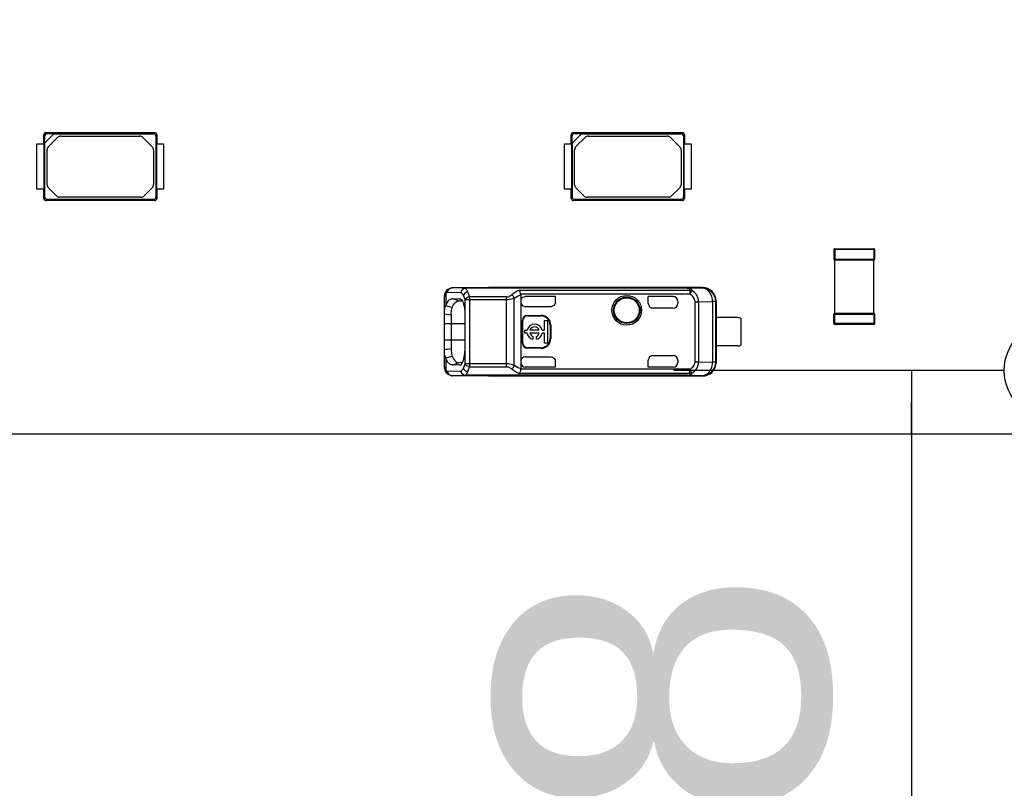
# Model space of a CAD drawing. Header units: millimetres. Extents: x 0 to 210, y 0 to 297.
# Tile 6 of 59: x 61.25 to 67.46, y 144.45 to 149.3. Entities that reach past the tile are written whole.
import ezdxf
from ezdxf.enums import TextEntityAlignment as Align

# ---------------------------------------------------------------- set-up
doc = ezdxf.new("R2010")
doc.units = ezdxf.units.MM
doc.header["$LTSCALE"] = 19.36
doc.layers.get('0').update_dxf_attribs({"linetype": 'CONTINUOUS'})
doc.layers.add('Z_DIM_2D', color=7, linetype='CONTINUOUS')
doc.styles.add('TEXTSTYLE_3', font='helveticaneueltw1g-ltcn.otf')
doc.styles.add('TEXTSTYLE_4', font='gdt', dxfattribs={"width": 0.7})
doc.dimstyles.new('DIMSTYLE_5', dxfattribs={"dimtxt": 2.1, "dimasz": 3.5, "dimexe": 1.5, "dimexo": 0, "dimgap": 0.525, "dimtad": 1, "dimdec": 3, "dimlfac": 7, "dimdsep": 46, "dimtxsty": 'TEXTSTYLE_3', "dimcen": 0.09, "dimclrt": 5, "dimadec": 0, "dimazin": 0, "dimtp": 0.1, "dimtm": 0.1, "dimtfac": 1, "dimtdec": 3, "dimtofl": 0, "dimtmove": 0, "dimatfit": 3, "dimfxl": 0, "dimtolj": 1, "dimarcsym": 0})

# ---------------------------------------------------------------- blocks, each defined once
blk = doc.blocks.new('*D9')
at = {"layer": 'Z_DIM_2D', "color": 2, "linetype": 'Continuous'}
for p, q in [((67.4568, 147.0847), (65.3724, 147.0847)), ((66.8724, 147.0847), (66.8724, 146.8847)), ((66.8724, 146.6847), (66.8724, 146.8847)), ((66.8724, 146.8847), (66.8724, 142.3184))]:
    blk.add_line(p, q, dxfattribs=at)
at = {"layer": 'Z_DIM_2D', "color": 5, "linetype": 'Continuous', "style": 'TEXTSTYLE_3'}
blk.add_text('2.8', height=2.1, rotation=90, dxfattribs=at).set_placement((66.3474, 145.8445), align=Align.RIGHT)
blk = doc.blocks.new('_NONE')
blk = doc.blocks.new('*D12')
at = {"layer": 'Z_DIM_2D', "color": 2, "linetype": 'Continuous'}
for p, q in [((76.3854, 147.0847), (76.3854, 153.7944)), ((76.9997, 147.0847), (76.9997, 153.7944)), ((76.6926, 152.2944), (62.0395, 152.2944)), ((76.3854, 152.2944), (76.6926, 152.2944)), ((76.9997, 152.2944), (76.6926, 152.2944))]:
    blk.add_line(p, q, dxfattribs=at)
at = {"layer": 'Z_DIM_2D', "color": 5, "linetype": 'Continuous'}
for s, style, p in [(' (12x)', 'TEXTSTYLE_3', (74.2816, 152.8194)), ('4.3', 'TEXTSTYLE_3', (68.3656, 152.8194)), ('n', 'TEXTSTYLE_4', (64.8395, 152.8194))]:
    blk.add_text(s, height=2.1, dxfattribs=dict(at, style=style)).set_placement(p, align=Align.RIGHT)

msp = doc.modelspace()

# ---------------------------------------------------------------- linework, layer by layer
at = {"color": 7, "linetype": 'Continuous'}
for p, q in [((61.3979, 148.5133), (61.3979, 148.57072)), ((61.3979, 148.57072), (61.40427, 148.56411)), ((61.4044, 148.51991), (61.40427, 148.56411)), ((61.40493, 148.52018), (61.46247, 148.57772)), ((61.41853, 148.57838), (61.41192, 148.58474)), ((61.41192, 148.58474), (62.0982, 148.58474)), ((61.41853, 148.57838), (61.46273, 148.57825)), ((61.42771, 148.49702), (61.48562, 148.55493)), ((61.46247, 148.57772), (62.0908, 148.57758)), ((61.50582, 148.5633), (62.00292, 148.5633)), ((62.02312, 148.55493), (62.0824, 148.49564)), ((62.0982, 148.58474), (62.0908, 148.57758)), ((62.10506, 148.56332), (62.11222, 148.57072)), ((62.10506, 148.56332), (62.10506, 148.17756)), ((62.11222, 148.57072), (62.11222, 148.5133)), ((64.72528, 148.5133), (64.72528, 148.57072)), ((64.72528, 148.57072), (64.73165, 148.56411)), ((64.73178, 148.51991), (64.73165, 148.56411)), ((64.73231, 148.52018), (64.78985, 148.57772)), ((64.74591, 148.57838), (64.7393, 148.58474)), ((64.7393, 148.58474), (65.42558, 148.58474)), ((64.74591, 148.57838), (64.79011, 148.57825)), ((64.75509, 148.49702), (64.813, 148.55493)), ((64.78985, 148.57772), (65.41818, 148.57758)), ((64.83321, 148.5633), (65.3303, 148.5633)), ((65.3505, 148.55493), (65.40979, 148.49564)), ((65.42558, 148.58474), (65.41818, 148.57758)), ((65.43244, 148.56332), (65.4396, 148.57072)), ((65.43244, 148.56332), (65.43244, 148.17756)), ((65.4396, 148.57072), (65.4396, 148.5133)), ((61.35506, 148.22758), (61.35506, 148.5133)), ((61.35506, 148.5133), (61.39924, 148.5133)), ((61.39924, 148.5133), (61.39924, 148.22758)), ((61.40506, 148.17756), (61.40493, 148.52018)), ((62.11088, 148.22758), (62.11088, 148.5133)), ((62.11088, 148.5133), (62.15418, 148.5133)), ((62.15418, 148.5133), (62.15418, 148.22758)), ((64.68244, 148.22758), (64.68244, 148.5133)), ((64.68244, 148.5133), (64.72662, 148.5133)), ((64.72662, 148.5133), (64.72662, 148.22758)), ((64.73244, 148.17756), (64.73231, 148.52018)), ((65.43826, 148.22758), (65.43826, 148.5133)), ((65.43826, 148.5133), (65.48156, 148.5133)), ((65.48156, 148.5133), (65.48156, 148.22758)), ((61.41934, 148.25625), (61.41934, 148.47682)), ((62.09077, 148.47544), (62.09077, 148.25763)), ((64.74673, 148.25625), (64.74673, 148.47682)), ((65.41815, 148.47544), (65.41815, 148.25763)), ((61.39924, 148.22758), (61.35506, 148.22758)), ((61.3979, 148.17016), (61.3979, 148.22758)), ((61.47781, 148.18595), (61.42771, 148.23605)), ((62.0824, 148.23743), (62.03093, 148.18595)), ((62.15418, 148.22758), (62.11088, 148.22758)), ((62.11222, 148.22758), (62.11222, 148.17016)), ((64.72662, 148.22758), (64.68244, 148.22758)), ((64.72528, 148.17016), (64.72528, 148.22758)), ((64.80519, 148.18595), (64.75509, 148.23605)), ((65.40979, 148.23743), (65.35831, 148.18595)), ((65.48156, 148.22758), (65.43826, 148.22758)), ((65.4396, 148.22758), (65.4396, 148.17016)), ((61.40506, 148.17756), (61.3979, 148.17016)), ((61.41192, 148.15614), (61.41932, 148.1633)), ((62.0982, 148.15614), (61.41192, 148.15614)), ((62.0908, 148.1633), (61.41932, 148.1633)), ((62.01073, 148.17758), (61.49801, 148.17758)), ((62.0908, 148.1633), (62.0982, 148.15614)), ((62.11222, 148.17016), (62.10506, 148.17756)), ((64.73244, 148.17756), (64.72528, 148.17016)), ((64.7393, 148.15614), (64.7467, 148.1633)), ((65.42558, 148.15614), (64.7393, 148.15614)), ((65.41818, 148.1633), (64.7467, 148.1633)), ((65.33811, 148.17758), (64.8254, 148.17758)), ((65.41818, 148.1633), (65.42558, 148.15614)), ((65.4396, 148.17016), (65.43244, 148.17756)), ((66.38184, 147.84687), (66.38184, 147.78687)), ((66.38756, 147.84687), (66.38184, 147.84687)), ((66.38756, 147.85258), (66.38756, 147.84687)), ((66.38756, 147.85258), (66.63327, 147.85258)), ((66.63327, 147.84687), (66.63327, 147.85258)), ((66.63899, 147.84687), (66.63327, 147.84687)), ((66.63899, 147.84687), (66.63899, 147.78687)), ((66.38184, 147.78687), (66.38756, 147.78687)), ((66.38756, 147.43973), (66.38756, 147.78687)), ((66.63327, 147.78116), (66.38756, 147.78116)), ((66.63327, 147.43973), (66.63327, 147.78687)), ((66.63327, 147.78687), (66.63899, 147.78687)), ((63.92628, 147.56169), (63.92551, 147.55344)), ((63.94171, 147.59231), (63.94165, 147.59226)), ((63.97433, 147.60549), (63.97397, 147.60549)), ((64.20399, 147.60549), (63.97433, 147.60549)), ((64.0574, 147.6035), (64.05739, 147.60245)), ((65.45574, 147.6035), (64.0574, 147.6035)), ((64.20399, 147.60549), (64.20302, 147.60549)), ((65.5532, 147.60687), (64.20399, 147.60687)), ((64.40637, 147.56227), (64.40637, 147.09433)), ((65.55198, 147.6045), (65.5532, 147.60687)), ((63.92551, 147.55344), (63.92542, 147.54888)), ((63.92542, 147.10769), (63.92542, 147.54894)), ((63.97467, 147.53762), (64.01524, 147.53729)), ((64.01512, 147.52299), (64.03901, 147.52278)), ((64.01524, 147.53729), (64.02157, 147.53723)), ((64.0216, 147.53738), (64.02492, 147.53665)), ((64.042, 147.51685), (64.04477, 147.50969)), ((64.62504, 147.55044), (64.43498, 147.55044)), ((64.62542, 147.55051), (64.62504, 147.55044)), ((64.62504, 147.51474), (64.62504, 147.55044)), ((64.62504, 147.51474), (64.62542, 147.51547)), ((65.21113, 147.50687), (65.21113, 147.55051)), ((65.2115, 147.55044), (65.21113, 147.55051)), ((65.36827, 147.55044), (65.2115, 147.55044)), ((65.39684, 147.52194), (65.39684, 147.50687)), ((65.63732, 147.13781), (65.63732, 147.51878)), ((65.6397, 147.52116), (65.6397, 147.13544)), ((63.92542, 147.44233), (63.96826, 147.43629)), ((63.97429, 147.48135), (63.934, 147.49186)), ((63.96826, 147.43629), (63.96826, 147.2783)), ((64.05341, 147.44969), (64.05341, 147.20682)), ((64.59683, 147.48689), (64.43494, 147.48689)), ((64.61667, 147.49489), (64.61704, 147.49527)), ((65.36827, 147.4783), (65.23971, 147.4783)), ((66.38184, 147.37973), (66.38184, 147.43973)), ((66.38756, 147.43973), (66.38184, 147.43973)), ((66.38756, 147.44544), (66.63327, 147.44544)), ((66.63899, 147.43973), (66.63327, 147.43973)), ((66.63899, 147.43973), (66.63899, 147.37973)), ((64.41687, 147.25687), (64.41687, 147.39973)), ((64.42065, 147.25687), (64.42065, 147.39973)), ((64.44922, 147.43208), (64.53494, 147.43208)), ((64.44922, 147.4283), (64.53494, 147.4283)), ((64.55613, 147.33776), (64.55613, 147.39887)), ((64.55613, 147.39887), (64.57506, 147.39887)), ((64.57506, 147.39887), (64.57506, 147.25773)), ((65.77542, 147.41758), (65.63942, 147.41758)), ((65.79684, 147.24616), (65.79684, 147.41044)), ((66.38184, 147.37973), (66.38756, 147.37973)), ((66.38756, 147.37973), (66.38756, 147.37401)), ((66.63327, 147.37401), (66.38756, 147.37401)), ((66.63327, 147.37401), (66.63327, 147.37973)), ((66.63327, 147.37973), (66.63899, 147.37973)), ((64.4322, 147.31883), (64.4322, 147.33776)), ((64.4322, 147.33776), (64.44701, 147.33776)), ((64.44701, 147.31883), (64.4322, 147.31883)), ((64.52376, 147.33776), (64.46475, 147.33776)), ((64.52376, 147.31883), (64.46475, 147.31883)), ((64.5415, 147.33776), (64.55613, 147.33776)), ((64.55613, 147.31883), (64.5415, 147.31883)), ((64.55613, 147.25773), (64.55613, 147.31883)), ((64.59208, 147.37116), (64.59208, 147.28544)), ((64.59586, 147.37116), (64.59586, 147.28544)), ((63.96826, 147.2783), (63.96826, 147.22031)), ((64.48243, 147.29966), (64.48243, 147.28159)), ((64.50608, 147.28159), (64.50608, 147.29966)), ((64.57506, 147.25773), (64.55613, 147.25773)), ((64.53494, 147.2283), (64.44922, 147.2283)), ((64.53494, 147.22452), (64.44922, 147.22452)), ((65.77542, 147.23901), (65.63942, 147.23901)), ((63.93402, 147.16448), (63.93117, 147.17064)), ((63.93399, 147.16483), (63.97428, 147.17532)), ((64.03898, 147.13381), (64.0151, 147.13361)), ((64.04166, 147.13925), (64.04425, 147.14579)), ((64.43494, 147.16971), (64.59683, 147.16971)), ((64.61704, 147.16133), (64.61667, 147.16171)), ((64.62504, 147.10616), (64.62504, 147.14241)), ((64.62504, 147.14241), (64.62542, 147.14112)), ((65.21113, 147.10608), (65.21113, 147.14973)), ((65.23971, 147.1783), (65.36827, 147.1783)), ((65.39684, 147.14973), (65.39684, 147.13466)), ((63.93377, 147.07377), (63.93844, 147.06756)), ((63.93844, 147.06756), (63.94169, 147.06429)), ((64.01522, 147.11931), (63.97475, 147.11898)), ((64.0216, 147.11937), (64.01522, 147.11931)), ((64.02163, 147.1192), (64.02518, 147.11993)), ((64.62542, 147.10608), (64.43494, 147.10608)), ((64.62504, 147.10616), (64.62542, 147.10608)), ((65.2115, 147.10616), (65.21113, 147.10608)), ((65.36827, 147.10608), (65.21113, 147.10608)), ((63.97397, 147.0511), (63.97365, 147.05111)), ((64.20399, 147.05111), (63.97433, 147.05111)), ((64.05739, 147.05385), (64.05739, 147.05325)), ((65.45574, 147.0531), (64.0574, 147.0531)), ((64.20302, 147.0511), (64.20399, 147.05111)), ((64.20399, 147.04973), (65.5532, 147.04973)), ((57.19256, 146.68473), (136.19256, 146.68473))]:
    msp.add_line(p, q, dxfattribs=at)
at = {"color": 9, "linetype": 'Continuous'}
for p, q in [((66.38756, 147.84687), (66.38756, 147.78687)), ((66.63327, 147.84687), (66.38756, 147.84687)), ((66.63327, 147.84687), (66.63327, 147.78687)), ((66.38756, 147.78687), (66.63327, 147.78687)), ((66.63731, 147.78283), (66.63327, 147.78687)), ((63.93402, 147.57112), (63.93401, 147.49213)), ((64.03054, 147.57492), (63.94746, 147.57692)), ((64.0574, 147.6035), (63.97433, 147.60549)), ((65.45573, 147.60275), (64.05739, 147.60275)), ((64.3977, 147.5905), (65.47399, 147.5905)), ((65.47399, 147.5649), (64.40616, 147.5649)), ((65.45574, 147.6035), (65.45573, 147.60245)), ((65.55198, 147.6045), (65.45574, 147.6035)), ((65.47399, 147.5905), (65.47399, 147.5649)), ((65.47399, 147.5649), (65.48624, 147.58849)), ((64.01514, 147.52299), (63.97467, 147.53762)), ((64.05629, 147.12607), (64.05629, 147.53054)), ((64.31741, 147.53054), (64.05629, 147.53054)), ((64.08314, 147.5485), (64.08314, 147.1081)), ((64.31741, 147.5485), (64.08314, 147.5485)), ((64.31741, 147.12606), (64.31741, 147.5485)), ((64.36597, 147.115), (64.36597, 147.5416)), ((64.43498, 147.55051), (64.43498, 147.55044)), ((65.21113, 147.50687), (65.2115, 147.50687)), ((65.36827, 147.55044), (65.36827, 147.55051)), ((65.50651, 147.13874), (65.50651, 147.51786)), ((65.50651, 147.51786), (65.52839, 147.51786)), ((65.52839, 147.51786), (65.61727, 147.51878)), ((65.52839, 147.51786), (65.52839, 147.13874)), ((65.61727, 147.51878), (65.61727, 147.13781)), ((65.63732, 147.51878), (65.61727, 147.51878)), ((65.63732, 147.51878), (65.6397, 147.52116)), ((66.38756, 147.43973), (66.38352, 147.44377)), ((66.38756, 147.37973), (66.38756, 147.43973)), ((66.38756, 147.43973), (66.63327, 147.43973)), ((66.63327, 147.43973), (66.63327, 147.37973)), ((64.05341, 147.3783), (63.92542, 147.3783)), ((64.42065, 147.39973), (64.41687, 147.39973)), ((64.44922, 147.4283), (64.44922, 147.43208)), ((64.53494, 147.43208), (64.53494, 147.4283)), ((66.63327, 147.37973), (66.38756, 147.37973)), ((66.63327, 147.37973), (66.63731, 147.37569)), ((64.59208, 147.37116), (64.59586, 147.37116)), ((63.92542, 147.2783), (64.05341, 147.2783)), ((64.42065, 147.25687), (64.41687, 147.25687)), ((64.59208, 147.28544), (64.59586, 147.28544)), ((64.44922, 147.2283), (64.44922, 147.22452)), ((64.53494, 147.2283), (64.53494, 147.22452)), ((63.93402, 147.16448), (63.93402, 147.08547)), ((63.97475, 147.11898), (64.01513, 147.1336)), ((64.31741, 147.12606), (64.05629, 147.12607)), ((64.31741, 147.1081), (64.31741, 147.12606)), ((65.21113, 147.14973), (65.2115, 147.14973)), ((65.50651, 147.13874), (65.52839, 147.13874)), ((65.52839, 147.13874), (65.61727, 147.13781)), ((65.63732, 147.13781), (65.61727, 147.13781)), ((65.6397, 147.13544), (65.63732, 147.13781)), ((63.94746, 147.07968), (64.03054, 147.08167)), ((64.08314, 147.1081), (64.31741, 147.1081)), ((65.47399, 147.0661), (64.39787, 147.0661)), ((65.47399, 147.09169), (64.40616, 147.09169)), ((65.47399, 147.0661), (65.47399, 147.09169)), ((65.48624, 147.0681), (65.47399, 147.09169)), ((63.97433, 147.05111), (64.0574, 147.0531)), ((65.45573, 147.05385), (64.05739, 147.05385)), ((65.45574, 147.0531), (65.45573, 147.05415)), ((65.45574, 147.0531), (65.55198, 147.0521)), ((65.5532, 147.04973), (65.55198, 147.0521))]:
    msp.add_line(p, q, dxfattribs=at)
at = {"color": 7, "linetype": 'Continuous'}
for points in [[(63.9417, 147.5923), (63.93912, 147.58977), (63.9343, 147.58366), (63.93057, 147.57683), (63.92793, 147.56948), (63.92628, 147.56169)], [(64.40616, 147.5649), (64.40622, 147.56448), (64.40627, 147.56404), (64.40631, 147.56361), (64.40634, 147.56317), (64.40636, 147.56272), (64.40637, 147.56227)], [(63.92542, 147.10772), (63.92547, 147.10441), (63.92612, 147.09607), (63.92763, 147.08819), (63.93015, 147.08072), (63.93377, 147.07377)], [(64.40637, 147.09433), (64.40636, 147.09387), (64.40634, 147.09343), (64.40631, 147.09298), (64.40627, 147.09255), (64.40622, 147.09212), (64.40616, 147.09169)]]:
    msp.add_lwpolyline(points, dxfattribs=at)
for centre, radius in [((65.07542, 147.46401), 0.09385), ((65.07542, 147.46401), 0.08368), ((65.07542, 147.46401), 0.0789), ((67.76399, 147.08473), 0.30714)]:
    msp.add_circle(centre, radius, dxfattribs=at)
for centre, radius, start, end in [((61.50582, 148.53473), 0.02857, 90, 135), ((62.00292, 148.53473), 0.02857, 45, 90), ((64.83321, 148.53473), 0.02857, 90, 135), ((65.3303, 148.53473), 0.02857, 45, 90), ((61.44792, 148.47682), 0.02857, 135, 180), ((62.0622, 148.47544), 0.02857, 0, 45), ((64.7753, 148.47682), 0.02857, 135, 180), ((65.38958, 148.47544), 0.02857, 0, 45), ((61.44792, 148.25625), 0.02857, 180, 225), ((62.0622, 148.25763), 0.02857, 315, 0), ((64.7753, 148.25625), 0.02857, 180, 225), ((65.38958, 148.25763), 0.02857, 315, 0), ((61.49801, 148.20616), 0.02857, 225, 270), ((62.01073, 148.20616), 0.02857, 270, 315), ((64.8254, 148.20616), 0.02857, 225, 270), ((65.33811, 148.20616), 0.02857, 270, 315), ((66.38756, 147.84687), 0.00571, 90, 180), ((66.63327, 147.84687), 0.00571, 0, 90), ((66.38756, 147.78687), 0.00571, 180, 270), ((66.63327, 147.78687), 0.00571, 270, 360), ((65.55399, 147.52117), 0.0857, 359.989616, 90.533035), ((64.43497, 147.52193), 0.0286, 153.045338, 179.973734), ((65.36827, 147.50687), 0.02857, 270, 360), ((63.98614, 147.46439), 0.05905, 151.980342, 158.757447), ((66.38756, 147.43973), 0.00571, 90, 180), ((66.63327, 147.43973), 0.00571, 0, 90), ((64.44922, 147.39973), 0.03235, 90, 180), ((64.44922, 147.39973), 0.02857, 90, 180), ((64.49425, 147.3283), 0.04819, 11.327261, 168.672739), ((64.53494, 147.37116), 0.06092, 0, 90), ((64.53494, 147.37116), 0.05714, 0, 90), ((65.77542, 147.38187), 0.03571, 53.130102, 90), ((66.38756, 147.37973), 0.00571, 180, 270), ((66.63327, 147.37973), 0.00571, 270, 360), ((64.49425, 147.3283), 0.04819, 191.327261, 255.795811), ((64.49425, 147.3283), 0.03099, 17.784655, 162.215345), ((64.49425, 147.3283), 0.03099, 197.784655, 247.568017), ((64.49425, 147.3283), 0.04819, 284.204189, 348.672739), ((64.49425, 147.3283), 0.03099, 292.431983, 342.215345), ((64.44922, 147.25687), 0.03235, 180, 270), ((64.44922, 147.25687), 0.02857, 180, 270), ((64.53494, 147.28544), 0.06092, 270, 360), ((64.53494, 147.28544), 0.05714, 270, 360), ((65.77542, 147.27473), 0.03571, 270, 306.869898), ((64.43494, 147.13466), 0.02857, 180.006286, 269.993378), ((65.36827, 147.14973), 0.02857, 0, 90), ((65.55399, 147.13544), 0.08571, 269.471685, 359.990172)]:
    msp.add_arc(centre, radius, start, end, dxfattribs=at)
at = {"color": 9, "linetype": 'Continuous'}
for centre, radius, start, end in [((63.97441, 147.58017), 0.02532, 90.19274, 99.727141), ((65.5516, 147.51877), 0.08572, 0.005932, 89.760577), ((65.5516, 147.13783), 0.08572, 270.25086, 359.99281), ((64.46725, 147.23808), 0.18544, 230.695411, 248.02933), ((63.97441, 147.07643), 0.02532, 260.277045, 269.818855)]:
    msp.add_arc(centre, radius, start, end, dxfattribs=at)
at = {"color": 7, "linetype": 'Continuous'}
for centre, major_axis, ratio, start_param, end_param in [((61.41857, 148.56407), (-0.01013, 0.01013), 0.9969278, -0.7838597, 0.7838597), ((62.09075, 148.56328), (0.01013, 0.01013), 0.9969278, -0.7838597, 0.7838597), ((64.74595, 148.56407), (-0.01013, 0.01013), 0.9969278, -0.7838597, 0.7838597), ((65.41813, 148.56328), (0.01013, 0.01013), 0.9969278, -0.7838597, 0.7838597), ((62.09075, 148.17761), (0.01013, -0.01013), 0.9969278, -0.7838597, 0.7838597), ((65.41813, 148.17761), (0.01013, -0.01013), 0.9969278, -0.7838597, 0.7838597), ((64.43494, 147.51547), (0, 0.02858), 0.9998477, -4.7123889, -3.1415927), ((65.24008, 147.50687), (0.02858, 0), 0.9998477, 3.1415925, 4.712389), ((65.36827, 147.52194), (0, 0.02857), 0.9999939, -1.5707963, 0), ((65.36827, 147.52187), (0, -0.02857), 0.9999939, 1.5707963, 3.1415927), ((64.43494, 147.14113), (0, 0.02858), 0.9998477, 0, 1.4117871), ((65.24008, 147.14973), (0.02858, 0), 0.9998477, 1.5707963, 3.1415927), ((65.36827, 147.13473), (0, 0.02857), 0.9999939, 3.1415927, 4.712389)]:
    msp.add_ellipse(centre, major_axis=major_axis, ratio=ratio, start_param=start_param, end_param=end_param, dxfattribs=at)
for points, knots in [([(61.41192, 148.58474), (61.40836, 148.58468), (61.40098, 148.58167), (61.39796, 148.57429), (61.3979, 148.57072)], [0, 0, 0, 0, 0.5000876, 1, 1, 1, 1]), ([(62.11222, 148.57072), (62.11216, 148.57429), (62.10914, 148.58167), (62.10176, 148.58468), (62.0982, 148.58474)], [0, 0, 0, 0, 0.5000867, 1, 1, 1, 1]), ([(64.7393, 148.58474), (64.73574, 148.58468), (64.72836, 148.58167), (64.72534, 148.57429), (64.72528, 148.57072)], [0, 0, 0, 0, 0.5000876, 1, 1, 1, 1]), ([(65.4396, 148.57072), (65.43954, 148.57429), (65.43652, 148.58167), (65.42914, 148.58468), (65.42558, 148.58474)], [0, 0, 0, 0, 0.5000867, 1, 1, 1, 1]), ([(61.3979, 148.17016), (61.39796, 148.16659), (61.40098, 148.15921), (61.40836, 148.1562), (61.41192, 148.15614)], [0, 0, 0, 0, 0.5000867, 1, 1, 1, 1]), ([(61.41932, 148.1633), (61.41568, 148.1633), (61.40811, 148.16635), (61.40506, 148.17392), (61.40506, 148.17756)], [0, 0, 0, 0, 0.4999927, 1, 1, 1, 1]), ([(62.0982, 148.15614), (62.10176, 148.1562), (62.10914, 148.15922), (62.11216, 148.1666), (62.11222, 148.17016)], [0, 0, 0, 0, 0.5000871, 1, 1, 1, 1]), ([(64.72528, 148.17016), (64.72534, 148.16659), (64.72836, 148.15921), (64.73574, 148.1562), (64.7393, 148.15614)], [0, 0, 0, 0, 0.5000867, 1, 1, 1, 1]), ([(64.7467, 148.1633), (64.74307, 148.1633), (64.7355, 148.16635), (64.73244, 148.17392), (64.73244, 148.17756)], [0, 0, 0, 0, 0.4999927, 1, 1, 1, 1]), ([(65.42558, 148.15614), (65.42914, 148.1562), (65.43652, 148.15922), (65.43954, 148.1666), (65.4396, 148.17016)], [0, 0, 0, 0, 0.5000871, 1, 1, 1, 1]), ([(63.94163, 147.59224), (63.94811, 147.59814), (63.95909, 147.60429), (63.97091, 147.6055), (63.97397, 147.6055)], [0, 0, 0, 0, 0.7414846, 1, 1, 1, 1]), ([(64.03054, 147.57492), (64.03057, 147.58215), (64.03592, 147.59692), (64.05049, 147.60348), (64.0574, 147.6035)], [0, 0, 0, 0, 0.5109421, 1, 1, 1, 1]), ([(64.40616, 147.5649), (64.40535, 147.57004), (64.40317, 147.57877), (64.39998, 147.58743), (64.3977, 147.5905)], [0, 0, 0, 0, 0.5767365, 1, 1, 1, 1]), ([(65.47399, 147.5905), (65.47357, 147.59344), (65.47094, 147.60232), (65.46087, 147.60239), (65.45573, 147.60275)], [0, 0, 0, 0, 0.3658686, 1, 1, 1, 1]), ([(63.93401, 147.49213), (63.93647, 147.49881), (63.94438, 147.51702), (63.96098, 147.53748), (63.97464, 147.53751)], [0, 0, 0, 0, 0.3427337, 1, 1, 1, 1]), ([(63.97431, 147.48144), (63.97703, 147.48759), (63.98523, 147.50479), (64.00198, 147.52311), (64.01512, 147.52299)], [0, 0, 0, 0, 0.3381461, 1, 1, 1, 1]), ([(64.02492, 147.53667), (64.02588, 147.53634), (64.03015, 147.53437), (64.03351, 147.53083), (64.0357, 147.5279)], [0, 0, 0, 0, 0.2173236, 1, 1, 1, 1]), ([(64.04477, 147.50969), (64.04622, 147.50547), (64.05157, 147.4859), (64.05343, 147.46549), (64.05348, 147.44969)], [0, 0, 0, 0, 0.2202398, 1, 1, 1, 1]), ([(63.92542, 147.4421), (63.92542, 147.44618), (63.92573, 147.46084), (63.92725, 147.47587), (63.9311, 147.48578)], [0, 0, 0, 0, 0.2772794, 1, 1, 1, 1]), ([(63.96826, 147.43629), (63.96832, 147.44044), (63.96893, 147.45561), (63.97092, 147.47091), (63.97431, 147.48144)], [0, 0, 0, 0, 0.2726943, 1, 1, 1, 1]), ([(63.93117, 147.17064), (63.92997, 147.17367), (63.92584, 147.18795), (63.92542, 147.20295), (63.92542, 147.21448)], [0, 0, 0, 0, 0.2202368, 1, 1, 1, 1]), ([(63.96821, 147.22033), (63.96824, 147.21618), (63.96865, 147.20098), (63.97056, 147.18555), (63.97432, 147.17513)], [0, 0, 0, 0, 0.2727494, 1, 1, 1, 1]), ([(64.04425, 147.14579), (64.04576, 147.15002), (64.05151, 147.16988), (64.0533, 147.19069), (64.05349, 147.20682)], [0, 0, 0, 0, 0.2179581, 1, 1, 1, 1]), ([(63.97473, 147.11914), (63.97092, 147.11907), (63.95967, 147.12223), (63.94501, 147.13899), (63.93755, 147.15487), (63.93402, 147.16448)], [0, 0, 0, 0, 0.1784614, 0.5208407, 1, 1, 1, 1]), ([(63.97432, 147.17513), (63.97707, 147.16899), (63.98539, 147.15189), (64.00199, 147.13349), (64.0151, 147.13361)], [0, 0, 0, 0, 0.3388874, 1, 1, 1, 1]), ([(64.02518, 147.11986), (64.02614, 147.12017), (64.03042, 147.12211), (64.03372, 147.12573), (64.03584, 147.12872)], [0, 0, 0, 0, 0.2150316, 1, 1, 1, 1]), ([(63.97397, 147.0511), (63.97092, 147.0511), (63.95911, 147.0523), (63.94815, 147.05843), (63.94167, 147.06431)], [0, 0, 0, 0, 0.2584677, 1, 1, 1, 1]), ([(64.0574, 147.0531), (64.05049, 147.05312), (64.03592, 147.05967), (64.03056, 147.07445), (64.03054, 147.08167)], [0, 0, 0, 0, 0.489058, 1, 1, 1, 1]), ([(64.40616, 147.09169), (64.40535, 147.08656), (64.40311, 147.07789), (64.40013, 147.06916), (64.39787, 147.0661)], [0, 0, 0, 0, 0.5774248, 1, 1, 1, 1]), ([(65.45573, 147.05385), (65.46086, 147.05428), (65.47094, 147.05426), (65.47355, 147.06316), (65.47399, 147.0661)], [0, 0, 0, 0, 0.6339986, 1, 1, 1, 1])]:
    msp.add_open_spline(points, degree=3, knots=knots, dxfattribs=at)
at = {"color": 9, "linetype": 'Continuous'}
for points in [[(66.38352, 147.84687), (66.38352, 147.8492), (66.38523, 147.85257), (66.38756, 147.85258)], [(66.63327, 147.85091), (66.63561, 147.85091), (66.63897, 147.8492), (66.63899, 147.84687)], [(66.38756, 147.78283), (66.38523, 147.78283), (66.38186, 147.78454), (66.38184, 147.78687)], [(63.94165, 147.59226), (63.93611, 147.58721), (63.93324, 147.57857), (63.93402, 147.57111)], [(64.3977, 147.5905), (64.3805, 147.58347), (64.36415, 147.5738), (64.34978, 147.56201)], [(64.36597, 147.5416), (64.3785, 147.55006), (64.39223, 147.55689), (64.40637, 147.56227)], [(65.47399, 147.5905), (65.47812, 147.59066), (65.48238, 147.58999), (65.48624, 147.58849)], [(66.63327, 147.44377), (66.63561, 147.44377), (66.63897, 147.44206), (66.63899, 147.43973)], [(66.38756, 147.37569), (66.38523, 147.37569), (66.38186, 147.37739), (66.38184, 147.37973)], [(63.93403, 147.08547), (63.93324, 147.07801), (63.93612, 147.06936), (63.94167, 147.06431)], [(64.36597, 147.115), (64.36236, 147.1071), (64.3568, 147.09969), (64.34978, 147.09458)], [(64.40637, 147.09433), (64.39223, 147.09971), (64.3785, 147.10653), (64.36597, 147.115)], [(65.48624, 147.0681), (65.48238, 147.0666), (65.47812, 147.06594), (65.47399, 147.0661)]]:
    msp.add_open_spline(points, degree=3, dxfattribs=at)
for points, knots in [([(63.92542, 147.5489), (63.92542, 147.55132), (63.9257, 147.55933), (63.92941, 147.56781), (63.93402, 147.57112)], [0, 0, 0, 0, 0.2988079, 1, 1, 1, 1]), ([(63.94746, 147.57692), (63.94392, 147.577), (63.93889, 147.57515), (63.93506, 147.57206), (63.93402, 147.57112)], [0, 0, 0, 0, 0.7178495, 1, 1, 1, 1]), ([(63.94746, 147.57692), (63.94748, 147.58346), (63.95183, 147.59673), (63.96393, 147.60406), (63.97013, 147.60512)], [0, 0, 0, 0, 0.5097033, 1, 1, 1, 1]), ([(64.04577, 147.55679), (64.04465, 147.55882), (64.04059, 147.5656), (64.03526, 147.57188), (64.03054, 147.57492)], [0, 0, 0, 0, 0.2917931, 1, 1, 1, 1]), ([(64.05739, 147.60275), (64.05064, 147.6022), (64.03714, 147.5955), (64.03106, 147.58184), (64.03054, 147.57492)], [0, 0, 0, 0, 0.494196, 1, 1, 1, 1]), ([(64.07261, 147.58064), (64.06942, 147.58011), (64.05763, 147.57641), (64.04765, 147.5657), (64.04577, 147.55679)], [0, 0, 0, 0, 0.262599, 1, 1, 1, 1]), ([(64.07261, 147.58064), (64.07151, 147.5831), (64.06757, 147.59113), (64.06235, 147.59888), (64.05739, 147.60275)], [0, 0, 0, 0, 0.2998348, 1, 1, 1, 1]), ([(64.08314, 147.5485), (64.08241, 147.55153), (64.07958, 147.56245), (64.07598, 147.57321), (64.07261, 147.58064)], [0, 0, 0, 0, 0.2767418, 1, 1, 1, 1]), ([(64.31741, 147.5485), (64.32057, 147.54848), (64.33244, 147.5502), (64.34305, 147.55653), (64.34978, 147.56201)], [0, 0, 0, 0, 0.2673932, 1, 1, 1, 1]), ([(64.36597, 147.5416), (64.36318, 147.5477), (64.35803, 147.55509), (64.35142, 147.56082), (64.34978, 147.56201)], [0, 0, 0, 0, 0.7680232, 1, 1, 1, 1]), ([(65.45574, 147.6035), (65.46285, 147.60348), (65.47592, 147.60277), (65.48402, 147.59277), (65.48624, 147.58849)], [0, 0, 0, 0, 0.5959678, 1, 1, 1, 1]), ([(65.50651, 147.51786), (65.50623, 147.5277), (65.49909, 147.54784), (65.48255, 147.55988), (65.47399, 147.5649)], [0, 0, 0, 0, 0.4980026, 1, 1, 1, 1]), ([(65.52839, 147.51786), (65.52821, 147.53207), (65.52001, 147.56094), (65.49834, 147.58116), (65.48624, 147.58849)], [0, 0, 0, 0, 0.5010367, 1, 1, 1, 1]), ([(65.61727, 147.51878), (65.61718, 147.53992), (65.60719, 147.58022), (65.56947, 147.60433), (65.55198, 147.6045)], [0, 0, 0, 0, 0.5472377, 1, 1, 1, 1]), ([(64.05629, 147.53054), (64.05556, 147.53303), (64.0527, 147.54202), (64.04905, 147.55079), (64.04577, 147.55679)], [0, 0, 0, 0, 0.2752634, 1, 1, 1, 1]), ([(64.08314, 147.5485), (64.08015, 147.54796), (64.06974, 147.54497), (64.05922, 147.5379), (64.05629, 147.53054)], [0, 0, 0, 0, 0.2774089, 1, 1, 1, 1]), ([(64.36597, 147.5416), (64.36244, 147.53997), (64.34696, 147.53381), (64.33019, 147.53054), (64.31741, 147.53054)], [0, 0, 0, 0, 0.2330147, 1, 1, 1, 1]), ([(64.04577, 147.09981), (64.04679, 147.10167), (64.05104, 147.11011), (64.05423, 147.11905), (64.05629, 147.12607)], [0, 0, 0, 0, 0.2248768, 1, 1, 1, 1]), ([(64.08314, 147.10811), (64.0801, 147.10865), (64.06968, 147.11159), (64.05921, 147.11874), (64.05629, 147.12607)], [0, 0, 0, 0, 0.2811211, 1, 1, 1, 1]), ([(64.36597, 147.115), (64.36244, 147.11663), (64.34696, 147.12279), (64.33019, 147.12607), (64.31741, 147.12606)], [0, 0, 0, 0, 0.2330261, 1, 1, 1, 1]), ([(65.47399, 147.09169), (65.48257, 147.09668), (65.49909, 147.10877), (65.5062, 147.1289), (65.50651, 147.13874)], [0, 0, 0, 0, 0.5019049, 1, 1, 1, 1]), ([(65.48624, 147.0681), (65.49834, 147.07543), (65.52, 147.09566), (65.52822, 147.12453), (65.52839, 147.13874)], [0, 0, 0, 0, 0.4989541, 1, 1, 1, 1]), ([(65.55164, 147.0521), (65.56027, 147.05217), (65.57852, 147.05731), (65.60811, 147.08448), (65.61718, 147.11667), (65.61727, 147.13781)], [0, 0, 0, 0, 0.2203246, 0.46054, 1, 1, 1, 1]), ([(63.93402, 147.08547), (63.93253, 147.08654), (63.92659, 147.09238), (63.92542, 147.10137), (63.92542, 147.10769)], [0, 0, 0, 0, 0.224849, 1, 1, 1, 1]), ([(63.93402, 147.08547), (63.93505, 147.08454), (63.93889, 147.08145), (63.94391, 147.0796), (63.94746, 147.07968)], [0, 0, 0, 0, 0.2820868, 1, 1, 1, 1]), ([(63.97013, 147.05147), (63.96393, 147.05253), (63.95183, 147.05987), (63.94748, 147.07314), (63.94746, 147.07968)], [0, 0, 0, 0, 0.4902855, 1, 1, 1, 1]), ([(64.03054, 147.08167), (64.03196, 147.08258), (64.03822, 147.08753), (64.04276, 147.09432), (64.04577, 147.09981)], [0, 0, 0, 0, 0.2119351, 1, 1, 1, 1]), ([(64.03054, 147.08167), (64.03107, 147.07476), (64.03714, 147.0611), (64.05064, 147.05439), (64.05739, 147.05385)], [0, 0, 0, 0, 0.5056984, 1, 1, 1, 1]), ([(64.07262, 147.07596), (64.06942, 147.0765), (64.05764, 147.0802), (64.04765, 147.09091), (64.04577, 147.09981)], [0, 0, 0, 0, 0.2626065, 1, 1, 1, 1]), ([(64.05739, 147.05385), (64.05884, 147.05498), (64.06534, 147.06128), (64.06968, 147.06943), (64.07262, 147.07597)], [0, 0, 0, 0, 0.2038189, 1, 1, 1, 1]), ([(64.07262, 147.07597), (64.07365, 147.07826), (64.07794, 147.0887), (64.08108, 147.09958), (64.08314, 147.1081)], [0, 0, 0, 0, 0.2227897, 1, 1, 1, 1]), ([(64.31741, 147.1081), (64.32058, 147.10816), (64.33246, 147.10646), (64.34308, 147.10011), (64.34978, 147.09458)], [0, 0, 0, 0, 0.2675829, 1, 1, 1, 1]), ([(65.48624, 147.0681), (65.48403, 147.06381), (65.47588, 147.05386), (65.46284, 147.05312), (65.45574, 147.0531)], [0, 0, 0, 0, 0.4048245, 1, 1, 1, 1])]:
    msp.add_open_spline(points, degree=3, knots=knots, dxfattribs=at)
at = {"color": 7, "linetype": 'Continuous'}
for points in [[(64.0357, 147.5279), (64.03824, 147.52451), (64.04029, 147.52073), (64.042, 147.51685)], [(64.40949, 147.53492), (64.41401, 147.54379), (64.42501, 147.55052), (64.43497, 147.55051)], [(64.62542, 147.51547), (64.62542, 147.50818), (64.6222, 147.50042), (64.61704, 147.49526)], [(64.61704, 147.49526), (64.61189, 147.49011), (64.60412, 147.48689), (64.59683, 147.48689)], [(63.96826, 147.22031), (63.95397, 147.21837), (63.93966, 147.2165), (63.92542, 147.2142)], [(64.03584, 147.12872), (64.03816, 147.13199), (64.04004, 147.13558), (64.04166, 147.13925)], [(64.59683, 147.16971), (64.60412, 147.16971), (64.61189, 147.16649), (64.61704, 147.16133)], [(64.61704, 147.16133), (64.6222, 147.15618), (64.62542, 147.14841), (64.62542, 147.14112)]]:
    msp.add_open_spline(points, degree=3, dxfattribs=at)

# ---------------------------------------------------------------- dimensions: what is measured, and where the dimension line sits
at = {"layer": 'Z_DIM_2D', "color": 2, "linetype": 'Continuous'}
dim = msp.add_linear_dim(base=(76.9997, 152.29441), p1=(76.38542, 147.08473), p2=(76.9997, 147.08473), text='%%c<> (12x)', dimstyle='DIMSTYLE_5', override={"dimblk1": 'NONE', "dimblk2": 'NONE', "dimsah": 1}, dxfattribs=at)
dim.commit()
dim.dimension.update_dxf_attribs({"geometry": '*D12', "text_midpoint": (68.16057, 152.29441), "dimtype": 160})
dim = msp.add_linear_dim(base=(66.87239, 147.08473), p1=(57.19256, 146.68473), p2=(65.37239, 147.08473), angle=90, dimstyle='DIMSTYLE_5', override={"dimblk1": 'NONE', "dimblk2": 'NONE', "dimsah": 1}, dxfattribs=at)
dim.commit()
dim.dimension.update_dxf_attribs({"geometry": '*D9', "text_midpoint": (66.87239, 144.08538), "dimtype": 160})

doc.saveas('drawing.dxf')
